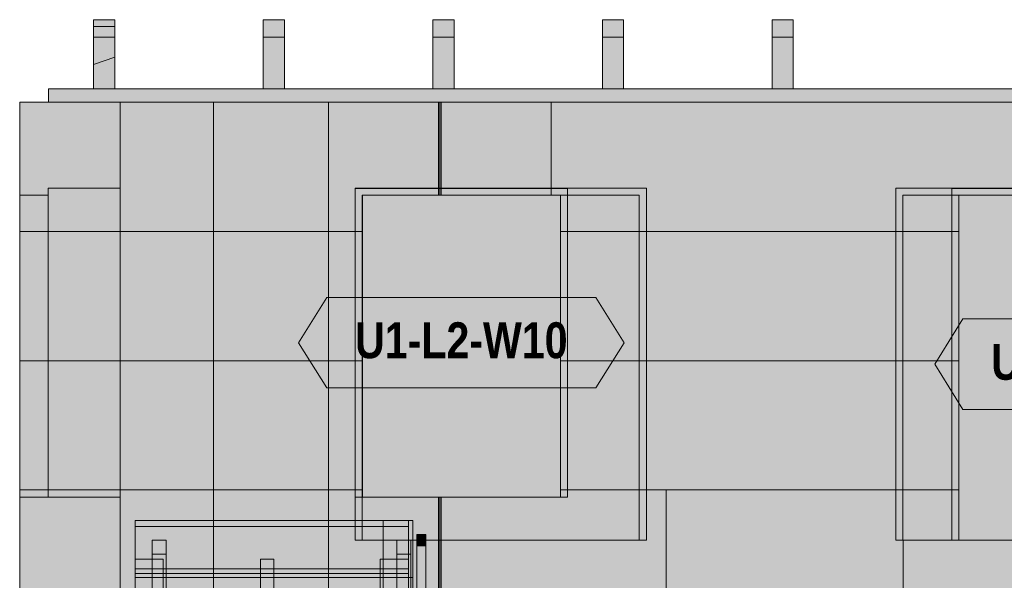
# Model space of a CAD drawing. Header units: millimetres. Extents: x -9749 to 3246, y -3965 to 5380.
# Tile 11 of 20: x -7849 to -4366, y 3338 to 5321. Entities that reach past the tile are written whole.
import ezdxf
from ezdxf.enums import TextEntityAlignment as Align

# ---------------------------------------------------------------- set-up
doc = ezdxf.new("R2010")
doc.units = ezdxf.units.MM
doc.linetypes.add('DASHED', pattern=[1.524, 1.27, -0.254])
for name, color, linetype in [('FILL-BELOW', 7, 'Continuous'), ('FILL-C_CFBB93', 7, 'Continuous'), ('FILL-C_D8C399', 7, 'Continuous'), ('FILL-C_D9C49A', 7, 'Continuous'), ('FILL-C_DEC89D', 7, 'Continuous'), ('FILL-EPS', 7, 'Continuous'), ('FILL-LIGHT', 7, 'Continuous'), ('FILL-TIMBER', 7, 'Continuous'), ('FILL-WHITE', 7, 'Continuous'), ('LINE-C_2E8C94', 7, 'Continuous'), ('LINE-C_337880', 7, 'Continuous'), ('LINE-INK', 7, 'Continuous'), ('LINE-STEEL_GREY', 7, 'Continuous'), ('LINE-TEAL_DK', 7, 'Continuous'), ('LINE-TEAL_DK-DASH', 7, 'DASHED'), ('LINE-TIMBER_DK', 7, 'Continuous'), ('TEXT-TEAL_DK', 7, 'Continuous')]:
    doc.layers.add(name, color=color, linetype=linetype)
doc.styles.add('OpenSansCondensed-Bold', font='OpenSansCondensed-Bold.ttf')

msp = doc.modelspace()

# ---------------------------------------------------------------- hatches: boundary and pattern name
at = {"layer": 'FILL-BELOW', "true_color": 0x8c8c91}
h = msp.add_hatch(color=252, dxfattribs=at)
h.dxf.hatch_style = 1
h.paths.add_polyline_path([(-7441, 3550), (-6474, 3550), (-6474, 3528), (-7441, 3528)])
h = msp.add_hatch(color=252, dxfattribs=at)
h.dxf.hatch_style = 1
h.paths.add_polyline_path([(-7441, 3528), (-7441, 3550), (-6474, 3550), (-6474, 3528)])
at = {"layer": 'FILL-C_CFBB93', "true_color": 0xcfbb93}
h = msp.add_hatch(color=253, dxfattribs=at)
h.dxf.hatch_style = 1
h.paths.add_polyline_path([(-7587.8, 5076), (-7587.8, 5162.3), (-7512.8, 5188.2), (-7512.8, 5076)])
h = msp.add_hatch(color=253, dxfattribs=at)
h.dxf.hatch_style = 1
h.paths.add_polyline_path([(-7587.8, 5162.3), (-7512.8, 5188.2), (-7512.8, 5076), (-7587.8, 5076)])
at = {"layer": 'FILL-C_D8C399', "true_color": 0xd8c399}
h = msp.add_hatch(color=9, dxfattribs=at)
h.dxf.hatch_style = 1
h.paths.add_polyline_path([(-6474, 3347.5), (-6459, 3347.5), (-6459, 2600), (-6474, 2600)])
at = {"layer": 'FILL-C_D9C49A', "true_color": 0xd9c49a}
h = msp.add_hatch(color=9, dxfattribs=at)
h.dxf.hatch_style = 1
h.paths.add_polyline_path([(-7587.8, 5259.1), (-7587.8, 5296.6), (-7512.8, 5296.6), (-7512.8, 5259.1)])
h = msp.add_hatch(color=9, dxfattribs=at)
h.dxf.hatch_style = 1
h.paths.add_polyline_path([(-7587.8, 5296.6), (-7512.8, 5296.6), (-7512.8, 5259.1), (-7587.8, 5259.1)])
h = msp.add_hatch(color=9, dxfattribs=at)
h.dxf.hatch_style = 1
h.paths.add_polyline_path([(-6987.8, 5259.1), (-6987.8, 5321), (-6912.8, 5321), (-6912.8, 5259.1)])
h = msp.add_hatch(color=9, dxfattribs=at)
h.dxf.hatch_style = 1
h.paths.add_polyline_path([(-6987.8, 5321), (-6912.8, 5321), (-6912.8, 5259.1), (-6987.8, 5259.1)])
h = msp.add_hatch(color=9, dxfattribs=at)
h.dxf.hatch_style = 1
h.paths.add_polyline_path([(-6387.8, 5259.1), (-6387.8, 5321), (-6312.8, 5321), (-6312.8, 5259.1)])
h = msp.add_hatch(color=9, dxfattribs=at)
h.dxf.hatch_style = 1
h.paths.add_polyline_path([(-6387.8, 5321), (-6312.8, 5321), (-6312.8, 5259.1), (-6387.8, 5259.1)])
h = msp.add_hatch(color=9, dxfattribs=at)
h.dxf.hatch_style = 1
h.paths.add_polyline_path([(-5787.8, 5259.1), (-5787.8, 5321), (-5712.8, 5321), (-5712.8, 5259.1)])
h = msp.add_hatch(color=9, dxfattribs=at)
h.dxf.hatch_style = 1
h.paths.add_polyline_path([(-5787.8, 5321), (-5712.8, 5321), (-5712.8, 5259.1), (-5787.8, 5259.1)])
h = msp.add_hatch(color=9, dxfattribs=at)
h.dxf.hatch_style = 1
h.paths.add_polyline_path([(-5187.8, 5259.1), (-5187.8, 5321), (-5112.8, 5321), (-5112.8, 5259.1)])
h = msp.add_hatch(color=9, dxfattribs=at)
h.dxf.hatch_style = 1
h.paths.add_polyline_path([(-5187.8, 5321), (-5112.8, 5321), (-5112.8, 5259.1), (-5187.8, 5259.1)])
at = {"layer": 'FILL-C_DEC89D', "true_color": 0xdec89d}
h = msp.add_hatch(color=31, dxfattribs=at)
h.dxf.hatch_style = 1
h.paths.add_polyline_path([(-7381, 1078.2), (-7381, 3480), (-7331, 3480), (-7331, 1078.2)])
h = msp.add_hatch(color=31, dxfattribs=at)
h.dxf.hatch_style = 1
h.paths.add_polyline_path([(-6515, 1078.2), (-6515, 3480), (-6465, 3480), (-6465, 1078.2)])
h = msp.add_hatch(color=31, dxfattribs=at)
h.dxf.hatch_style = 1
h.paths.add_polyline_path([(-7381, 3430), (-7331, 3430), (-7331, 1028.2), (-7381, 1028.2)])
h = msp.add_hatch(color=31, dxfattribs=at)
h.dxf.hatch_style = 1
h.paths.add_polyline_path([(-6515, 3430), (-6465, 3430), (-6465, 1028.2), (-6515, 1028.2)])
h = msp.add_hatch(color=31, dxfattribs=at)
h.dxf.hatch_style = 1
h.paths.add_polyline_path([(-7441, 2487.9), (-7441, 3412.6), (-7341, 3412.6), (-7341, 2487.9)])
h = msp.add_hatch(color=31, dxfattribs=at)
h.dxf.hatch_style = 1
h.paths.add_polyline_path([(-6997.5, 2487.9), (-6997.5, 3412.6), (-6950.5, 3412.6), (-6950.5, 2487.9)])
h = msp.add_hatch(color=31, dxfattribs=at)
h.dxf.hatch_style = 1
h.paths.add_polyline_path([(-6574, 2487.9), (-6574, 3412.6), (-6474, 3412.6), (-6474, 2487.9)])
h = msp.add_hatch(color=31, dxfattribs=at)
h.dxf.hatch_style = 1
h.paths.add_polyline_path([(-7441, 2353.6), (-7441, 3362.5), (-6474, 3362.5), (-6474, 2353.6)])
h = msp.add_hatch(color=31, dxfattribs=at)
h.dxf.hatch_style = 1
h.paths.add_polyline_path([(-7441, 3347.5), (-6474, 3347.5), (-6474, 2338.6), (-7441, 2338.6)])
at = {"layer": 'FILL-EPS', "true_color": 0xccffff}
h = msp.add_hatch(color=7, dxfattribs=at)
h.dxf.hatch_style = 1
h.paths.add_polyline_path([(-7849, 2743.2), (-7849, 5029.2), (-7493.4, 5029.2), (-7493.2, 5030.8), (-7493.1, 5030.8), (-7493.1, 2743.2), (-7493.4, 2743.2)])
h = msp.add_hatch(color=7, dxfattribs=at)
h.dxf.hatch_style = 1
h.paths.add_polyline_path([(-7849, 5029.2), (-7493.1, 5029.2), (-7493.1, 2743.2), (-7849, 2743.2)])
h = msp.add_hatch(color=7, dxfattribs=at)
h.dxf.hatch_style = 1
h.paths.add_polyline_path([(-7849, 5029.2), (-7493.4, 5029.2), (-7493.4, 2743.2), (-7849, 2743.2)])
h = msp.add_hatch(color=7, dxfattribs=at)
h.dxf.hatch_style = 1
h.paths.add_polyline_path([(-7849, 2743.2), (-7849, 5029.2), (-7493.4, 5029.2), (-7493.4, 2743.2)])
h = msp.add_hatch(color=7, dxfattribs=at)
h.dxf.hatch_style = 1
h.paths.add_polyline_path([(-7849, 5029.2), (-7493.4, 5029.2), (-7493.1, 5029.2), (-7493.1, 2743.2), (-7493.1, 2743.2), (-7493.1, 2743.2), (-7493.1, 2741.6), (-7493.2, 2741.6), (-7493.4, 2743.2), (-7849, 2743.2)])
h = msp.add_hatch(color=7, dxfattribs=at)
h.dxf.hatch_style = 1
h.paths.add_polyline_path([(-7849, 2743.2), (-7849, 5029.2), (-7493.1, 5029.2), (-7493.1, 2743.2)])
h = msp.add_hatch(color=7, dxfattribs=at)
h.dxf.hatch_style = 1
h.paths.add_polyline_path([(-7494.7, 5029.3), (-7494.7, 5029.4), (-7494.7, 5029.4), (-7494.7, 5029.4), (-7494.7, 5029.4), (-7494.7, 5029.5), (-7493.1, 5029.2), (-7494.7, 5029.3), (-7494.7, 5029.3)])
h = msp.add_hatch(color=7, dxfattribs=at)
h.dxf.hatch_style = 1
h.paths.add_polyline_path([(-7494.7, 5029.3), (-7494.7, 5029.3), (-7494.7, 5029.3), (-7494.7, 5029.3), (-7494.7, 5029.3), (-7494.7, 5029.3), (-7494.7, 5029.4), (-7494.7, 5029.4), (-7494.7, 5029.5), (-7493.1, 5029.2)])
h = msp.add_hatch(color=7, dxfattribs=at)
h.dxf.hatch_style = 1
h.paths.add_polyline_path([(-7493.1, 5029.2), (-355.9, 5029.2), (-355.9, 2743.2), (-7493.1, 2743.2)])
h.paths.add_polyline_path([(-3037.5, 4699.9), (-3037.5, 3480.2), (-1212, 3480.2), (-1212, 4699.9)], flags=0)
h.paths.add_polyline_path([(-4725, 4699.9), (-4725, 3480.2), (-4024.5, 3480.2), (-4024.5, 4699.9)], flags=0)
h.paths.add_polyline_path([(-5657.5, 4699.9), (-6638, 4699.9), (-6638, 3480.2), (-5657.5, 3480.2)], flags=0)
h = msp.add_hatch(color=7, dxfattribs=at)
h.dxf.hatch_style = 1
h.paths.add_polyline_path([(-7493.1, 5029.2), (-355.9, 5029.2), (-355.9, 2743.2), (-7493.1, 2743.2)])
h.paths.add_polyline_path([(-3062.5, 3480.2), (-1187, 3480.2), (-1187, 4724.9), (-3062.5, 4724.9)], flags=0)
h.paths.add_polyline_path([(-4750, 3480.2), (-3999.5, 3480.2), (-3999.5, 4724.9), (-4750, 4724.9)], flags=0)
h.paths.add_polyline_path([(-6663, 3480.2), (-5632.5, 3480.2), (-5632.5, 4724.9), (-6663, 4724.9)], flags=0)
h = msp.add_hatch(color=7, dxfattribs=at)
h.dxf.hatch_style = 1
h.paths.add_polyline_path([(-7493.1, 5029.2), (-355.9, 5029.2), (-355.9, 2743.2), (-7493.1, 2743.2)])
h.paths.add_polyline_path([(-1852, 4724.9), (-1852, 3480.2), (-821.5, 3480.2), (-821.5, 4724.9)], flags=0)
h.paths.add_polyline_path([(-4552, 4724.9), (-4552, 3480.2), (-3521.5, 3480.2), (-3521.5, 4724.9)], flags=0)
h.paths.add_polyline_path([(-5911.5, 4724.9), (-6662, 4724.9), (-6662, 3632.6), (-5911.5, 3632.6)], flags=0)
h = msp.add_hatch(color=7, dxfattribs=at)
h.dxf.hatch_style = 1
h.paths.add_polyline_path([(-7493.1, 2743.2), (-7493.1, 5029.2), (-355.9, 5029.2), (-355.9, 2743.2)])
h.paths.add_polyline_path([(-846.5, 3480.2), (-846.5, 4699.9), (-1827, 4699.9), (-1827, 3480.2)], flags=0)
h.paths.add_polyline_path([(-4527, 3480.2), (-3546.5, 3480.2), (-3546.5, 4699.9), (-4527, 4699.9)], flags=0)
h.paths.add_polyline_path([(-6637, 3632.6), (-5936.5, 3632.6), (-5936.5, 4699.9), (-6637, 4699.9)], flags=0)
h = msp.add_hatch(color=7, dxfattribs=at)
h.dxf.hatch_style = 1
h.paths.add_polyline_path([(-7748.5, 3632.6), (-7748.5, 4724.9), (-7493.4, 4724.9), (-7493.4, 3632.6)])
h = msp.add_hatch(color=7, dxfattribs=at)
h.dxf.hatch_style = 1
h.paths.add_polyline_path([(-7748.5, 4724.9), (-7493.4, 4724.9), (-7493.4, 3632.6), (-7748.5, 3632.6)])
h = msp.add_hatch(color=7, dxfattribs=at)
h.dxf.hatch_style = 1
h.paths.add_polyline_path([(-6663, 4724.9), (-5632.5, 4724.9), (-5632.5, 3480.2), (-5657.5, 3480.2), (-5657.5, 4699.9), (-6638, 4699.9), (-6638, 3480.2), (-6663, 3480.2)])
h = msp.add_hatch(color=7, dxfattribs=at)
h.dxf.hatch_style = 1
h.paths.add_polyline_path([(-6662, 4724.9), (-5911.5, 4724.9), (-5911.5, 3632.6), (-5936.5, 3632.6), (-5936.5, 4699.9), (-6637, 4699.9), (-6637, 3632.6), (-6662, 3632.6)])
h = msp.add_hatch(color=7, dxfattribs=at)
h.dxf.hatch_style = 1
h.paths.add_polyline_path([(-4750, 4724.9), (-3999.5, 4724.9), (-3999.5, 3480.2), (-4024.5, 3480.2), (-4024.5, 4699.9), (-4725, 4699.9), (-4725, 3480.2), (-4750, 3480.2)])
h = msp.add_hatch(color=7, dxfattribs=at)
h.dxf.hatch_style = 1
h.paths.add_polyline_path([(-4552, 4724.9), (-3521.5, 4724.9), (-3521.5, 3480.2), (-3546.5, 3480.2), (-3546.5, 4699.9), (-4527, 4699.9), (-4527, 3480.2), (-4552, 3480.2)])
h = msp.add_hatch(color=7, dxfattribs=at)
h.dxf.hatch_style = 1
h.paths.add_polyline_path([(-7849, 3632.6), (-7849, 4699.9), (-7748.5, 4699.9), (-7748.5, 3632.6)])
h = msp.add_hatch(color=7, dxfattribs=at)
h.dxf.hatch_style = 1
h.paths.add_polyline_path([(-7849, 4699.9), (-7748.5, 4699.9), (-7748.5, 3632.6), (-7849, 3632.6)])
at = {"layer": 'FILL-LIGHT', "true_color": 0xd9d9d9}
h = msp.add_hatch(color=254, dxfattribs=at)
h.dxf.hatch_style = 1
h.paths.add_polyline_path([(-7747.4, 5029.2), (-7747.4, 5076), (-101.6, 5076), (-101.6, 5029.2)])
h = msp.add_hatch(color=254, dxfattribs=at)
h.dxf.hatch_style = 1
h.paths.add_polyline_path([(-7747.4, 5076), (-251.6, 5076), (-101.6, 5076), (-101.6, 5029.2), (-7597.4, 5029.2), (-7747.4, 5029.2)])
h = msp.add_hatch(color=254, dxfattribs=at)
h.dxf.hatch_style = 1
h.paths.add_polyline_path([(-7747.4, 5029.2), (-7747.4, 5076), (-7597.4, 5076), (-101.6, 5076), (-101.6, 5029.2), (-251.6, 5029.2)])
h = msp.add_hatch(color=254, dxfattribs=at)
h.dxf.hatch_style = 1
h.paths.add_polyline_path([(-7747.4, 5029.2), (-7747.4, 5076), (-101.6, 5076), (-101.6, 5029.2)])
at = {"layer": 'FILL-TIMBER', "true_color": 0xedd6a8}
h = msp.add_hatch(color=41, dxfattribs=at)
h.dxf.hatch_style = 1
h.paths.add_polyline_path([(-7587.8, 5321), (-7512.8, 5321), (-7512.8, 5188.2), (-7587.8, 5162.3)])
h = msp.add_hatch(color=41, dxfattribs=at)
h.dxf.hatch_style = 1
h.paths.add_polyline_path([(-7587.8, 5321), (-7512.8, 5321), (-7512.8, 5188.2), (-7587.8, 5162.3)])
h = msp.add_hatch(color=41, dxfattribs=at)
h.dxf.hatch_style = 1
h.paths.add_polyline_path([(-7587.8, 5076), (-7587.8, 5296.6), (-7512.8, 5296.6), (-7512.8, 5076)])
h = msp.add_hatch(color=41, dxfattribs=at)
h.dxf.hatch_style = 1
h.paths.add_polyline_path([(-7587.8, 5296.6), (-7512.8, 5296.6), (-7512.8, 5076), (-7587.8, 5076)])
h = msp.add_hatch(color=41, dxfattribs=at)
h.dxf.hatch_style = 1
h.paths.add_polyline_path([(-7587.8, 5259.1), (-7512.8, 5259.1), (-7512.8, 5076), (-7587.8, 5076)])
h = msp.add_hatch(color=41, dxfattribs=at)
h.dxf.hatch_style = 1
h.paths.add_polyline_path([(-7587.8, 5076), (-7587.8, 5259.1), (-7512.8, 5259.1), (-7512.8, 5076)])
h = msp.add_hatch(color=41, dxfattribs=at)
h.dxf.hatch_style = 1
h.paths.add_polyline_path([(-6987.8, 5259.1), (-6912.8, 5259.1), (-6912.8, 5076), (-6987.8, 5076)])
h = msp.add_hatch(color=41, dxfattribs=at)
h.dxf.hatch_style = 1
h.paths.add_polyline_path([(-6987.8, 5076), (-6987.8, 5259.1), (-6912.8, 5259.1), (-6912.8, 5076)])
h = msp.add_hatch(color=41, dxfattribs=at)
h.dxf.hatch_style = 1
h.paths.add_polyline_path([(-6387.8, 5259.1), (-6312.8, 5259.1), (-6312.8, 5076), (-6387.8, 5076)])
h = msp.add_hatch(color=41, dxfattribs=at)
h.dxf.hatch_style = 1
h.paths.add_polyline_path([(-6387.8, 5076), (-6387.8, 5259.1), (-6312.8, 5259.1), (-6312.8, 5076)])
h = msp.add_hatch(color=41, dxfattribs=at)
h.dxf.hatch_style = 1
h.paths.add_polyline_path([(-5787.8, 5259.1), (-5712.8, 5259.1), (-5712.8, 5076), (-5787.8, 5076)])
h = msp.add_hatch(color=41, dxfattribs=at)
h.dxf.hatch_style = 1
h.paths.add_polyline_path([(-5787.8, 5076), (-5787.8, 5259.1), (-5712.8, 5259.1), (-5712.8, 5076)])
h = msp.add_hatch(color=41, dxfattribs=at)
h.dxf.hatch_style = 1
h.paths.add_polyline_path([(-5187.8, 5259.1), (-5112.8, 5259.1), (-5112.8, 5076), (-5187.8, 5076)])
h = msp.add_hatch(color=41, dxfattribs=at)
h.dxf.hatch_style = 1
h.paths.add_polyline_path([(-5187.8, 5076), (-5187.8, 5259.1), (-5112.8, 5259.1), (-5112.8, 5076)])
h = msp.add_hatch(color=41, dxfattribs=at)
h.dxf.hatch_style = 1
h.paths.add_polyline_path([(-7441, 3347.5), (-7441, 3362.5), (-6474, 3362.5), (-6474, 3550), (-6459, 3550), (-6459, 3347.5), (-6474, 3347.5)])
h = msp.add_hatch(color=41, dxfattribs=at)
h.dxf.hatch_style = 1
h.paths.add_polyline_path([(-7441, 3528), (-6474, 3528), (-6474, 3378), (-6474, 3331), (-6474, 2509), (-6574, 2509), (-6574, 3331), (-6574, 3378), (-7341, 3378), (-7341, 3331), (-7341, 2509), (-7441, 2509), (-7441, 3331), (-7441, 3378)])
h = msp.add_hatch(color=41, dxfattribs=at)
h.dxf.hatch_style = 1
h.paths.add_polyline_path([(-7441, 3378), (-7441, 3528), (-6474, 3528), (-6474, 3378), (-6950.5, 3378), (-6950.5, 2551.1), (-6997.5, 2551.1), (-6997.5, 3378)])
h = msp.add_hatch(color=41, dxfattribs=at)
h.dxf.hatch_style = 1
h.paths.add_polyline_path([(-7441, 3528), (-6474, 3528), (-6474, 3378), (-7441, 3378)])
h = msp.add_hatch(color=41, dxfattribs=at)
h.dxf.hatch_style = 1
h.paths.add_polyline_path([(-7441, 3378), (-7441, 3528), (-6474, 3528), (-6474, 3378)])
h = msp.add_hatch(color=41, dxfattribs=at)
h.dxf.hatch_style = 1
h.paths.add_polyline_path([(-7441, 3528), (-6474, 3528), (-6474, 3378), (-7441, 3378)])
h = msp.add_hatch(color=41, dxfattribs=at)
h.dxf.hatch_style = 1
h.paths.add_polyline_path([(-7441, 3378), (-7441, 3528), (-6474, 3528), (-6474, 3378), (-6950.5, 3378), (-6950.5, 3268.6), (-6997.5, 3268.6), (-6997.5, 3378)])
h = msp.add_hatch(color=41, dxfattribs=at)
h.dxf.hatch_style = 1
h.paths.add_polyline_path([(-7441, 3278.2), (-7441, 3331), (-7441, 3528), (-6474, 3528), (-6474, 3412.6), (-6474, 3378), (-6474, 3278.2), (-6574, 3278.2), (-6574, 3331), (-6574, 3378), (-6950.5, 3378), (-6950.5, 3278.2), (-6997.5, 3278.2), (-6997.5, 3378), (-7341, 3378), (-7341, 3278.2)])
h = msp.add_hatch(color=41, dxfattribs=at)
h.dxf.hatch_style = 1
h.paths.add_polyline_path([(-7441, 3378), (-7441, 3528), (-6474, 3528), (-6474, 3378)])
h = msp.add_hatch(color=41, dxfattribs=at)
h.dxf.hatch_style = 1
h.paths.add_polyline_path([(-6564, 3550), (-6474, 3550), (-6474, 3480), (-6465, 3480), (-6465, 3430), (-6474, 3430), (-6474, 2301.4), (-6564, 2301.4)])
h = msp.add_hatch(color=41, dxfattribs=at)
h.dxf.hatch_style = 1
h.paths.add_polyline_path([(-6564, 2301.4), (-6564, 3550), (-6474, 3550), (-6474, 2670.8), (-6474, 2301.4), (-6506, 2301.4)])
h = msp.add_hatch(color=41, dxfattribs=at)
h.dxf.hatch_style = 1
h.paths.add_polyline_path([(-6474, 3550), (-6459, 3550), (-6459, 2600), (-6474, 2600)])
h = msp.add_hatch(color=41, dxfattribs=at)
h.dxf.hatch_style = 1
h.paths.add_polyline_path([(-6444, 3500), (-6412, 3500), (-6412, 3460), (-6444, 3460)])
h = msp.add_hatch(color=41, dxfattribs=at)
h.dxf.hatch_style = 1
h.paths.add_polyline_path([(-6444, 3460), (-6444, 3500), (-6412, 3500), (-6412, 3460)])
h = msp.add_hatch(color=41, dxfattribs=at)
h.dxf.hatch_style = 1
h.paths.add_polyline_path([(-7381, 3430), (-7381, 3480), (-7331, 3480), (-7331, 3430)])
h = msp.add_hatch(color=41, dxfattribs=at)
h.dxf.hatch_style = 1
h.paths.add_polyline_path([(-6444, 3460), (-6412, 3460), (-6412, 2650), (-6444, 2650)])
h = msp.add_hatch(color=41, dxfattribs=at)
h.dxf.hatch_style = 1
h.paths.add_polyline_path([(-6444, 2650), (-6444, 3460), (-6412, 3460), (-6412, 2650)])
h = msp.add_hatch(color=41, dxfattribs=at)
h.dxf.hatch_style = 1
h.paths.add_polyline_path([(-6997.5, 2551.1), (-6997.5, 3378), (-6950.5, 3378), (-6950.5, 2551.1)])
h = msp.add_hatch(color=41, dxfattribs=at)
h.dxf.hatch_style = 1
h.paths.add_polyline_path([(-6997.5, 3268.6), (-6997.5, 3378), (-6950.5, 3378), (-6950.5, 3268.6)])
at = {"layer": 'FILL-WHITE', "true_color": 0xffffff}
h = msp.add_hatch(color=7, dxfattribs=at)
h.dxf.hatch_style = 1
h.paths.add_polyline_path([(-6662, 3632.6), (-6662, 4724.4), (-5912, 4724.4), (-5912, 3632.6)])
h = msp.add_hatch(color=7, dxfattribs=at)
h.dxf.hatch_style = 1
h.paths.add_polyline_path([(-6662, 4724.4), (-5912, 4724.4), (-5912, 3632.6), (-6662, 3632.6)])
h = msp.add_hatch(color=7, dxfattribs=at)
h.dxf.hatch_style = 1
h.paths.add_polyline_path([(-6662, 4724.4), (-5912, 4724.4), (-5912, 3632.6), (-6662, 3632.6)])
h = msp.add_hatch(color=7, dxfattribs=at)
h.dxf.hatch_style = 1
h.paths.add_polyline_path([(-4552, 3480.2), (-4552, 4724.4), (-3522, 4724.4), (-3522, 3480.2)])
h = msp.add_hatch(color=7, dxfattribs=at)
h.dxf.hatch_style = 1
h.paths.add_polyline_path([(-4552, 4724.4), (-3522, 4724.4), (-3522, 3480.2), (-4552, 3480.2)])
h = msp.add_hatch(color=7, dxfattribs=at)
h.dxf.hatch_style = 1
h.paths.add_polyline_path([(-4552, 4724.4), (-3522, 4724.4), (-3522, 3480.2), (-4552, 3480.2)])
h = msp.add_hatch(color=7, dxfattribs=at)
h.dxf.hatch_style = 1
h.paths.add_polyline_path([(-6862.7, 4178.5), (-6762.7, 4338.5), (-5811.3, 4338.5), (-5711.3, 4178.5), (-5811.3, 4018.5), (-6762.7, 4018.5)])
h = msp.add_hatch(color=7, dxfattribs=at)
h.dxf.hatch_style = 1
h.paths.add_polyline_path([(-4612.7, 4102.3), (-4512.7, 4262.3), (-3561.3, 4262.3), (-3461.3, 4102.3), (-3561.3, 3942.3), (-4512.7, 3942.3)])

# ---------------------------------------------------------------- linework, layer by layer
at = {"layer": 'LINE-C_2E8C94', "lineweight": 5}
for points in [[(-7849, 2743.2), (-7849, 2743.2), (-7849, 5029.2), (-7493.4, 5029.2), (-7493.2, 5030.8), (-7493.2, 5030.8), (-7493.2, 5030.8), (-7493.1, 5030.8), (-7493.1, 2743.2), (-7493.4, 2743.2)], [(-7849, 5029.2), (-7493.1, 5029.2), (-7493.1, 2743.2), (-7849, 2743.2)], [(-7849, 5029.2), (-7493.4, 5029.2), (-7493.4, 2743.2), (-7493.4, 2743.2), (-7849, 2743.2), (-7849, 5029.2)], [(-7849, 2743.2), (-7849, 2743.2), (-7849, 5029.2), (-7493.4, 5029.2), (-7493.4, 5029.2), (-7493.4, 2743.2)], [(-7849, 5029.2), (-7493.4, 5029.2), (-7493.1, 5029.2), (-7493.1, 2743.2), (-7493.1, 2743.2), (-7493.1, 2743.2), (-7493.1, 2741.6), (-7493.2, 2741.6), (-7493.2, 2741.6), (-7493.2, 2741.6), (-7493.4, 2743.2), (-7849, 2743.2), (-7849, 5029.2)], [(-7849, 2743.2), (-7849, 5029.2), (-7493.1, 5029.2), (-7493.1, 2743.2)], [(-7494.7, 5029.3), (-7494.7, 5029.4), (-7494.7, 5029.4), (-7494.7, 5029.4), (-7494.7, 5029.4), (-7494.7, 5029.5), (-7493.1, 5029.2), (-7494.7, 5029.3), (-7494.7, 5029.3)], [(-7494.7, 5029.3), (-7494.7, 5029.3), (-7494.7, 5029.3), (-7494.7, 5029.3), (-7494.7, 5029.3), (-7494.7, 5029.3), (-7494.7, 5029.4), (-7494.7, 5029.4), (-7494.7, 5029.5), (-7493.1, 5029.2)], [(-7493.1, 5029.2), (-355.9, 5029.2), (-355.9, 2743.2), (-7493.1, 2743.2)], [(-7493.1, 5029.2), (-355.9, 5029.2), (-355.9, 2743.2), (-7493.1, 2743.2)], [(-7493.1, 5029.2), (-355.9, 5029.2), (-355.9, 2743.2), (-7493.1, 2743.2)], [(-7493.1, 2743.2), (-7493.1, 5029.2), (-355.9, 5029.2), (-355.9, 2743.2)], [(-7748.5, 3632.6), (-7748.5, 4724.9), (-7493.4, 4724.9), (-7493.4, 3632.6)], [(-7748.5, 4724.9), (-7493.4, 4724.9), (-7493.4, 3632.6), (-7748.5, 3632.6)], [(-6663, 4724.9), (-5632.5, 4724.9), (-5632.5, 3480.2), (-5657.5, 3480.2), (-5657.5, 4699.9), (-6638, 4699.9), (-6638, 3480.2), (-6663, 3480.2)], [(-6663, 3480.2), (-5632.5, 3480.2), (-5632.5, 4724.9), (-6663, 4724.9)], [(-5911.5, 4724.9), (-6662, 4724.9), (-6662, 3632.6), (-5911.5, 3632.6)], [(-6662, 4724.9), (-5911.5, 4724.9), (-5911.5, 3632.6), (-5936.5, 3632.6), (-5936.5, 4699.9), (-6637, 4699.9), (-6637, 3632.6), (-6662, 3632.6)], [(-4750, 4724.9), (-3999.5, 4724.9), (-3999.5, 3480.2), (-4024.5, 3480.2), (-4024.5, 4699.9), (-4725, 4699.9), (-4725, 3480.2), (-4750, 3480.2)], [(-4750, 3480.2), (-3999.5, 3480.2), (-3999.5, 4724.9), (-4750, 4724.9)], [(-4552, 4724.9), (-4552, 3480.2), (-3521.5, 3480.2), (-3521.5, 4724.9)], [(-4552, 4724.9), (-3521.5, 4724.9), (-3521.5, 3480.2), (-3546.5, 3480.2), (-3546.5, 4699.9), (-4527, 4699.9), (-4527, 3480.2), (-4552, 3480.2)], [(-7849, 3632.6), (-7849, 3632.6), (-7849, 4699.9), (-7748.5, 4699.9), (-7748.5, 4699.9), (-7748.5, 3632.6)], [(-7849, 4699.9), (-7748.5, 4699.9), (-7748.5, 3632.6), (-7748.5, 3632.6), (-7849, 3632.6), (-7849, 4699.9)], [(-5657.5, 4699.9), (-6638, 4699.9), (-6638, 3480.2), (-5657.5, 3480.2)], [(-6637, 3632.6), (-5936.5, 3632.6), (-5936.5, 4699.9), (-6637, 4699.9)], [(-4725, 4699.9), (-4725, 3480.2), (-4024.5, 3480.2), (-4024.5, 4699.9)], [(-4527, 3480.2), (-3546.5, 3480.2), (-3546.5, 4699.9), (-4527, 4699.9)]]:
    msp.add_lwpolyline(points, close=True, dxfattribs=at)
at = {"layer": 'LINE-C_337880', "lineweight": 5}
for p, q in [((-7163.2, 4572), (-7163.2, 5028.2)), ((-7163.2, 4572), (-7163.2, 5028.2)), ((-6756.8, 4572), (-6756.8, 5028.2)), ((-6756.8, 4572), (-6756.8, 5028.2)), ((-6367.7, 4725.9), (-6367.7, 5028.2)), ((-6367.7, 4700.9), (-6367.7, 5028.2)), ((-6358.1, 4725.9), (-6358.1, 5028.2)), ((-6358.1, 4700.9), (-6358.1, 5028.2)), ((-5969, 4725.9), (-5969, 5028.2)), ((-5969, 4700.9), (-5969, 5028.2)), ((-6367.7, 4700.9), (-6367.7, 4723.9)), ((-6358.1, 4700.9), (-6358.1, 4723.9)), ((-5969, 4700.9), (-5969, 4723.9)), ((-7848, 4572), (-7494.2, 4572)), ((-7848, 4572), (-7494.2, 4572)), ((-7848, 4572), (-7494.4, 4572)), ((-7848, 4572), (-7749.5, 4572)), ((-7848, 4572), (-7749.5, 4572)), ((-7848, 4572), (-7494.4, 4572)), ((-7848, 4572), (-7494.2, 4572)), ((-7848, 4572), (-7494.2, 4572)), ((-7747.5, 4572), (-7494.4, 4572)), ((-7747.5, 4572), (-7494.4, 4572)), ((-7492.1, 4572), (-7163.2, 4572)), ((-7492.1, 4572), (-7163.2, 4572)), ((-7492.1, 4572), (-7163.2, 4572)), ((-7492.1, 4572), (-7163.2, 4572)), ((-7163.2, 4114.8), (-7163.2, 4572)), ((-7163.2, 4572), (-6756.8, 4572)), ((-7163.2, 4114.8), (-7163.2, 4572)), ((-7163.2, 4572), (-6756.8, 4572)), ((-7163.2, 4572), (-6756.8, 4572)), ((-7163.2, 4572), (-6756.8, 4572)), ((-6756.8, 4572), (-6639, 4572)), ((-6756.8, 4572), (-6664, 4572)), ((-6756.8, 4114.8), (-6756.8, 4572)), ((-6756.8, 4572), (-6663, 4572)), ((-6756.8, 4114.8), (-6756.8, 4572)), ((-6756.8, 4572), (-6638, 4572)), ((-6662, 4572), (-6639, 4572)), ((-6661, 4572), (-6638, 4572)), ((-5935.5, 4572), (-5912.5, 4572)), ((-5935.5, 4572), (-4528, 4572)), ((-5910.5, 4572), (-4553, 4572)), ((-5656.5, 4572), (-4726, 4572)), ((-5656.5, 4572), (-5633.5, 4572)), ((-5631.5, 4572), (-4751, 4572)), ((-4749, 4572), (-4726, 4572)), ((-4551, 4572), (-4528, 4572)), ((-7848, 4114.8), (-7494.2, 4114.8)), ((-7848, 4114.8), (-7494.2, 4114.8)), ((-7848, 4114.8), (-7494.4, 4114.8)), ((-7848, 4114.8), (-7749.5, 4114.8)), ((-7848, 4114.8), (-7749.5, 4114.8)), ((-7848, 4114.8), (-7494.4, 4114.8)), ((-7848, 4114.8), (-7494.2, 4114.8)), ((-7848, 4114.8), (-7494.2, 4114.8)), ((-7747.5, 4114.8), (-7494.4, 4114.8)), ((-7747.5, 4114.8), (-7494.4, 4114.8)), ((-7492.1, 4114.8), (-7163.2, 4114.8)), ((-7492.1, 4114.8), (-7163.2, 4114.8)), ((-7492.1, 4114.8), (-7163.2, 4114.8)), ((-7492.1, 4114.8), (-7163.2, 4114.8)), ((-7163.2, 4114.8), (-6756.8, 4114.8)), ((-7163.2, 4114.8), (-6756.8, 4114.8)), ((-7163.2, 3657.6), (-7163.2, 4114.8)), ((-7163.2, 4114.8), (-6756.8, 4114.8)), ((-7163.2, 3657.6), (-7163.2, 4114.8)), ((-7163.2, 4114.8), (-6756.8, 4114.8)), ((-6756.8, 3657.6), (-6756.8, 4114.8)), ((-6756.8, 4114.8), (-6639, 4114.8)), ((-6756.8, 3657.6), (-6756.8, 4114.8)), ((-6756.8, 4114.8), (-6664, 4114.8)), ((-6756.8, 4114.8), (-6663, 4114.8)), ((-6756.8, 4114.8), (-6638, 4114.8)), ((-6662, 4114.8), (-6639, 4114.8)), ((-6661, 4114.8), (-6638, 4114.8)), ((-5935.5, 4114.8), (-5912.5, 4114.8)), ((-5935.5, 4114.8), (-4528, 4114.8)), ((-5910.5, 4114.8), (-4553, 4114.8)), ((-5656.5, 4114.8), (-4726, 4114.8)), ((-5656.5, 4114.8), (-5633.5, 4114.8)), ((-5631.5, 4114.8), (-4751, 4114.8)), ((-4749, 4114.8), (-4726, 4114.8)), ((-4551, 4114.8), (-4528, 4114.8)), ((-7848, 3657.6), (-7494.2, 3657.6)), ((-7848, 3657.6), (-7494.2, 3657.6)), ((-7848, 3657.6), (-7494.4, 3657.6)), ((-7848, 3657.6), (-7749.5, 3657.6)), ((-7848, 3657.6), (-7749.5, 3657.6)), ((-7848, 3657.6), (-7494.4, 3657.6)), ((-7848, 3657.6), (-7494.2, 3657.6)), ((-7848, 3657.6), (-7494.2, 3657.6)), ((-7747.5, 3657.6), (-7494.4, 3657.6)), ((-7747.5, 3657.6), (-7494.4, 3657.6)), ((-7492.1, 3657.6), (-7163.2, 3657.6)), ((-7492.1, 3657.6), (-7163.2, 3657.6)), ((-7492.1, 3657.6), (-7163.2, 3657.6)), ((-7492.1, 3657.6), (-7163.2, 3657.6)), ((-7163.2, 3200.4), (-7163.2, 3657.6)), ((-7163.2, 3657.6), (-6756.8, 3657.6)), ((-7163.2, 3200.4), (-7163.2, 3657.6)), ((-7163.2, 3657.6), (-6756.8, 3657.6)), ((-7163.2, 3657.6), (-6756.8, 3657.6)), ((-7163.2, 3657.6), (-6756.8, 3657.6)), ((-6756.8, 3657.6), (-6639, 3657.6)), ((-6756.8, 3657.6), (-6664, 3657.6)), ((-6756.8, 3200.4), (-6756.8, 3657.6)), ((-6756.8, 3657.6), (-6663, 3657.6)), ((-6756.8, 3200.4), (-6756.8, 3657.6)), ((-6756.8, 3657.6), (-6638, 3657.6)), ((-6662, 3657.6), (-6639, 3657.6)), ((-6661, 3657.6), (-6638, 3657.6)), ((-5935.5, 3657.6), (-5912.5, 3657.6)), ((-5935.5, 3657.6), (-5562.6, 3657.6)), ((-5910.5, 3657.6), (-5562.6, 3657.6)), ((-5656.5, 3657.6), (-4726, 3657.6)), ((-5656.5, 3657.6), (-5633.5, 3657.6)), ((-5631.5, 3657.6), (-4751, 3657.6)), ((-5562.6, 3200.4), (-5562.6, 3657.6)), ((-5562.6, 3657.6), (-4553, 3657.6)), ((-5562.6, 3200.4), (-5562.6, 3657.6)), ((-5562.6, 3657.6), (-4528, 3657.6)), ((-4749, 3657.6), (-4726, 3657.6)), ((-4551, 3657.6), (-4528, 3657.6)), ((-6367.7, 3200.4), (-6367.7, 3631.6)), ((-6367.7, 3200.4), (-6367.7, 3631.6)), ((-6358.1, 3200.4), (-6358.1, 3631.6)), ((-6358.1, 3200.4), (-6358.1, 3631.6)), ((-4724.8, 3200.4), (-4724.8, 3479.2)), ((-4724.8, 3200.4), (-4724.8, 3479.2))]:
    msp.add_line(p, q, dxfattribs=at)
at = {"layer": 'LINE-INK', "lineweight": 5}
for points in [[(-6662, 4724.4), (-6662, 4724.4), (-5912, 4724.4), (-5912, 4724.4), (-5912, 4724.4), (-5912, 3632.6), (-5912, 3632.6), (-5912, 3632.6), (-6662, 3632.6), (-6662, 3632.6), (-6662, 3632.6), (-6662, 4724.4)], [(-6662, 4724.4), (-6662, 4724.4), (-5912, 4724.4), (-5912, 4724.4), (-5912, 4724.4), (-5912, 3632.6), (-5912, 3632.6), (-5912, 3632.6), (-6662, 3632.6), (-6662, 3632.6), (-6662, 3632.6), (-6662, 4724.4)], [(-4552, 4724.4), (-4552, 4724.4), (-3522, 4724.4), (-3522, 4724.4), (-3522, 4724.4), (-3522, 3480.2), (-3522, 3480.2), (-3522, 3480.2), (-4552, 3480.2), (-4552, 3480.2), (-4552, 3480.2), (-4552, 4724.4)], [(-4552, 4724.4), (-4552, 4724.4), (-3522, 4724.4), (-3522, 4724.4), (-3522, 4724.4), (-3522, 3480.2), (-3522, 3480.2), (-3522, 3480.2), (-4552, 3480.2), (-4552, 3480.2), (-4552, 3480.2), (-4552, 4724.4)], [(-7441, 3550), (-7441, 3550), (-6474, 3550), (-6474, 3528), (-6474, 3528), (-7441, 3528)], [(-7441, 3528), (-7441, 3550), (-6474, 3550), (-6474, 3550), (-6474, 3528), (-7441, 3528)]]:
    msp.add_lwpolyline(points, close=True, dxfattribs=at)
at = {"layer": 'LINE-STEEL_GREY', "lineweight": 5}
for points in [[(-7747.4, 5029.2), (-7747.4, 5076), (-101.6, 5076), (-101.6, 5029.2)], [(-7747.4, 5076), (-251.6, 5076), (-251.6, 5076), (-101.6, 5076), (-101.6, 5076), (-101.6, 5029.2), (-101.6, 5029.2), (-7597.4, 5029.2), (-7597.4, 5029.2), (-7747.4, 5029.2), (-7747.4, 5029.2)], [(-7747.4, 5029.2), (-7747.4, 5076), (-7597.4, 5076), (-7597.4, 5076), (-101.6, 5076), (-101.6, 5076), (-101.6, 5029.2), (-251.6, 5029.2), (-251.6, 5029.2)], [(-7747.4, 5029.2), (-7747.4, 5076), (-101.6, 5076), (-101.6, 5076), (-101.6, 5029.2), (-7747.4, 5029.2)]]:
    msp.add_lwpolyline(points, close=True, dxfattribs=at)
at = {"layer": 'LINE-TEAL_DK', "lineweight": 5}
for points in [[(-6862.7, 4178.5), (-6762.7, 4338.5), (-5811.3, 4338.5), (-5711.3, 4178.5), (-5811.3, 4018.5), (-6762.7, 4018.5)], [(-4612.7, 4102.3), (-4512.7, 4262.3), (-3561.3, 4262.3), (-3461.3, 4102.3), (-3561.3, 3942.3), (-4512.7, 3942.3)]]:
    msp.add_lwpolyline(points, close=True, dxfattribs=at)
at = {"layer": 'LINE-TEAL_DK-DASH', "lineweight": 5}
for p, q in [((-6362.9, 4725.9), (-6362.9, 5028.2)), ((-6362.9, 4700.9), (-6362.9, 5028.2)), ((-6362.9, 4700.9), (-6362.9, 4723.9)), ((-6362.9, 2744.2), (-6362.9, 3631.6)), ((-6362.9, 2744.2), (-6362.9, 3631.6))]:
    msp.add_line(p, q, dxfattribs=at)
at = {"layer": 'LINE-TIMBER_DK', "lineweight": 5}
for points in [[(-7587.8, 5321), (-7512.8, 5321), (-7512.8, 5188.2), (-7512.8, 5188.2), (-7587.8, 5162.3)], [(-7587.8, 5321), (-7512.8, 5321), (-7512.8, 5188.2), (-7512.8, 5188.2), (-7587.8, 5162.3)], [(-7587.8, 5259.1), (-7587.8, 5296.6), (-7512.8, 5296.6), (-7512.8, 5259.1)], [(-7587.8, 5076), (-7587.8, 5296.6), (-7512.8, 5296.6), (-7512.8, 5076)], [(-7587.8, 5296.6), (-7512.8, 5296.6), (-7512.8, 5076), (-7587.8, 5076)], [(-7587.8, 5296.6), (-7512.8, 5296.6), (-7512.8, 5259.1), (-7587.8, 5259.1)], [(-6987.8, 5259.1), (-6987.8, 5321), (-6912.8, 5321), (-6912.8, 5259.1)], [(-6987.8, 5321), (-6912.8, 5321), (-6912.8, 5259.1), (-6987.8, 5259.1)], [(-6387.8, 5259.1), (-6387.8, 5321), (-6312.8, 5321), (-6312.8, 5259.1)], [(-6387.8, 5321), (-6312.8, 5321), (-6312.8, 5259.1), (-6387.8, 5259.1)], [(-5787.8, 5259.1), (-5787.8, 5321), (-5712.8, 5321), (-5712.8, 5259.1)], [(-5787.8, 5321), (-5712.8, 5321), (-5712.8, 5259.1), (-5787.8, 5259.1)], [(-5187.8, 5259.1), (-5187.8, 5321), (-5112.8, 5321), (-5112.8, 5259.1)], [(-5187.8, 5321), (-5112.8, 5321), (-5112.8, 5259.1), (-5187.8, 5259.1)], [(-7587.8, 5259.1), (-7512.8, 5259.1), (-7512.8, 5076), (-7512.8, 5076), (-7587.8, 5076), (-7587.8, 5259.1)], [(-7587.8, 5076), (-7587.8, 5076), (-7587.8, 5259.1), (-7512.8, 5259.1), (-7512.8, 5259.1), (-7512.8, 5076)], [(-6987.8, 5259.1), (-6912.8, 5259.1), (-6912.8, 5076), (-6912.8, 5076), (-6987.8, 5076), (-6987.8, 5259.1)], [(-6987.8, 5076), (-6987.8, 5076), (-6987.8, 5259.1), (-6912.8, 5259.1), (-6912.8, 5259.1), (-6912.8, 5076)], [(-6387.8, 5259.1), (-6312.8, 5259.1), (-6312.8, 5076), (-6312.8, 5076), (-6387.8, 5076), (-6387.8, 5259.1)], [(-6387.8, 5076), (-6387.8, 5076), (-6387.8, 5259.1), (-6312.8, 5259.1), (-6312.8, 5259.1), (-6312.8, 5076)], [(-5787.8, 5259.1), (-5712.8, 5259.1), (-5712.8, 5076), (-5712.8, 5076), (-5787.8, 5076), (-5787.8, 5259.1)], [(-5787.8, 5076), (-5787.8, 5076), (-5787.8, 5259.1), (-5712.8, 5259.1), (-5712.8, 5259.1), (-5712.8, 5076)], [(-5187.8, 5259.1), (-5112.8, 5259.1), (-5112.8, 5076), (-5112.8, 5076), (-5187.8, 5076), (-5187.8, 5259.1)], [(-5187.8, 5076), (-5187.8, 5076), (-5187.8, 5259.1), (-5112.8, 5259.1), (-5112.8, 5259.1), (-5112.8, 5076)], [(-7587.8, 5076), (-7587.8, 5162.3), (-7512.8, 5188.2), (-7512.8, 5076)], [(-7587.8, 5162.3), (-7512.8, 5188.2), (-7512.8, 5076), (-7587.8, 5076)], [(-7441, 3347.5), (-7441, 3362.5), (-6474, 3362.5), (-6474, 3550), (-6459, 3550), (-6459, 3550), (-6459, 3550), (-6459, 3550), (-6459, 3347.5), (-6474, 3347.5), (-6474, 3347.5), (-6474, 3347.5)], [(-7441, 3528), (-6474, 3528), (-6474, 3378), (-6474, 3378), (-6474, 3331), (-6474, 2509), (-6474, 2509), (-6474, 2509), (-6574, 2509), (-6574, 3331), (-6574, 3378), (-7341, 3378), (-7341, 3331), (-7341, 2509), (-7341, 2509), (-7341, 2509), (-7441, 2509), (-7441, 3331), (-7441, 3378)], [(-7441, 3378), (-7441, 3528), (-6474, 3528), (-6474, 3378), (-6950.5, 3378), (-6950.5, 2551.1), (-6950.5, 2551.1), (-6997.5, 2551.1), (-6997.5, 3378)], [(-7441, 3528), (-6474, 3528), (-6474, 3378), (-7441, 3378)], [(-7441, 3378), (-7441, 3528), (-6474, 3528), (-6474, 3378)], [(-7441, 3528), (-6474, 3528), (-6474, 3378), (-7441, 3378)], [(-7441, 3378), (-7441, 3528), (-6474, 3528), (-6474, 3378), (-6950.5, 3378), (-6950.5, 3268.6), (-6950.5, 3268.6), (-6997.5, 3268.6), (-6997.5, 3378)], [(-7441, 3278.2), (-7441, 3331), (-7441, 3528), (-6474, 3528), (-6474, 3412.6), (-6474, 3412.6), (-6474, 3378), (-6474, 3378), (-6474, 3378), (-6474, 3378), (-6474, 3278.2), (-6574, 3278.2), (-6574, 3331), (-6574, 3378), (-6950.5, 3378), (-6950.5, 3278.2), (-6997.5, 3278.2), (-6997.5, 3278.2), (-6997.5, 3378), (-7341, 3378), (-7341, 3278.2)], [(-7441, 3378), (-7441, 3528), (-6474, 3528), (-6474, 3378)], [(-6564, 3550), (-6564, 3550), (-6564, 3550), (-6474, 3550), (-6474, 3480), (-6465, 3480), (-6465, 3430), (-6474, 3430), (-6474, 2301.4), (-6474, 2301.4), (-6474, 2301.4), (-6474, 2301.4), (-6564, 2301.4), (-6564, 3550)], [(-6564, 2301.4), (-6564, 2301.4), (-6564, 2301.4), (-6564, 3550), (-6474, 3550), (-6474, 3550), (-6474, 3550), (-6474, 3550), (-6474, 2670.8), (-6474, 2670.8), (-6474, 2301.4), (-6506, 2301.4), (-6564, 2301.4)], [(-6474, 3550), (-6459, 3550), (-6459, 2600), (-6459, 2600), (-6474, 2600), (-6474, 3550)], [(-6444, 3500), (-6412, 3500), (-6412, 3460), (-6444, 3460)], [(-6444, 3460), (-6444, 3500), (-6412, 3500), (-6412, 3460)], [(-7381, 1078.2), (-7381, 1078.2), (-7381, 3480), (-7331, 3480), (-7331, 3480), (-7331, 1078.2)], [(-7381, 3430), (-7381, 3480), (-7331, 3480), (-7331, 3430)], [(-6515, 1078.2), (-6515, 1078.2), (-6515, 3480), (-6465, 3480), (-6465, 3480), (-6465, 1078.2)], [(-6444, 3460), (-6444, 3460), (-6444, 3460), (-6444, 3460), (-6412, 3460), (-6412, 2650), (-6412, 2650), (-6412, 2650), (-6412, 2650), (-6444, 2650)], [(-6444, 2650), (-6444, 2650), (-6444, 2650), (-6444, 3460), (-6412, 3460), (-6412, 3460), (-6412, 3460), (-6412, 3460), (-6412, 2650), (-6444, 2650)], [(-7381, 3430), (-7331, 3430), (-7331, 1028.2), (-7331, 1028.2), (-7381, 1028.2), (-7381, 3430)], [(-6515, 3430), (-6465, 3430), (-6465, 1028.2), (-6465, 1028.2), (-6515, 1028.2), (-6515, 3430)], [(-7441, 2487.9), (-7441, 3412.6), (-7341, 3412.6), (-7341, 2487.9)], [(-6997.5, 2487.9), (-6997.5, 3412.6), (-6950.5, 3412.6), (-6950.5, 2487.9)], [(-6574, 2487.9), (-6574, 3412.6), (-6474, 3412.6), (-6474, 2487.9)], [(-7441, 2353.6), (-7441, 3362.5), (-6474, 3362.5), (-6474, 2353.6)], [(-7441, 3347.5), (-6474, 3347.5), (-6474, 2338.6), (-7441, 2338.6)], [(-6997.5, 2551.1), (-6997.5, 2551.1), (-6997.5, 3378), (-6950.5, 3378), (-6950.5, 3378), (-6950.5, 2551.1)], [(-6997.5, 3268.6), (-6997.5, 3268.6), (-6997.5, 3378), (-6950.5, 3378), (-6950.5, 3378), (-6950.5, 3268.6)], [(-6474, 3347.5), (-6459, 3347.5), (-6459, 2600), (-6474, 2600)]]:
    msp.add_lwpolyline(points, close=True, dxfattribs=at)

# ---------------------------------------------------------------- texts
at = {"layer": 'TEXT-TEAL_DK', "style": 'OpenSansCondensed-Bold'}
for s, p in [('U1-L2-W10', (-6287, 4123.5)), ('U1-L2-W11', (-4037, 4047.3))]:
    msp.add_text(s, height=127, dxfattribs=at).set_placement(p, align=Align.CENTER)

doc.saveas('drawing.dxf')
